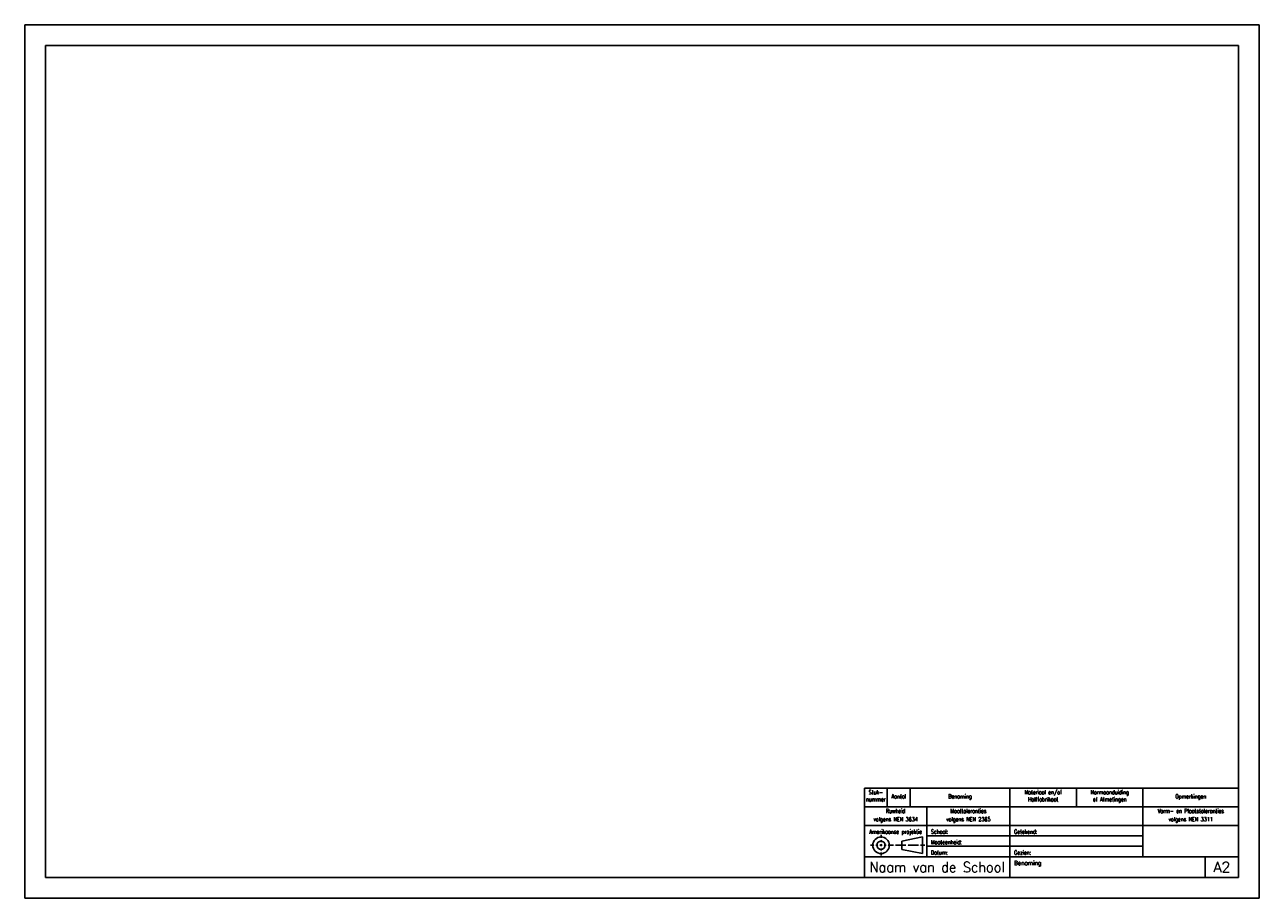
# Model space of a CAD drawing. Extents: x 0 to 594, y 0 to 420.
import ezdxf
from ezdxf.enums import TextEntityAlignment as Align

# ---------------------------------------------------------------- set-up
doc = ezdxf.new("R2010")
doc.units = 0
doc.header["$LTSCALE"] = 0.2
doc.header["$MEASUREMENT"] = 0
for name, color, linetype in [('KADER25', 3, 'CONTINUOUS'), ('KADER50', 7, 'CONTINUOUS'), ('KADER70', 5, 'CONTINUOUS'), ('T25', 3, 'CONTINUOUS'), ('T70', 5, 'CONTINUOUS')]:
    doc.layers.add(name, color=color, linetype=linetype)
doc.styles.add('KADER1', font='SIMPLEX.SHX', dxfattribs={"height": 5})
doc.styles.add('KADER2', font='SIMPLEX.shx', dxfattribs={"width": 0.7, "height": 2})
doc.styles.get("Standard").update_dxf_attribs({"font": 'TXT.shx', "height": 3})

msp = doc.modelspace()

# ---------------------------------------------------------------- linework, layer by layer
at = {"layer": 'KADER25'}
for p, q in [((0, 0), (0, 420)), ((0, 420), (594, 420)), ((594, 420), (594, 0)), ((412, 29), (412, 30.5)), ((434, 30), (538, 30)), ((408.5, 25.5), (407, 25.5)), ((408.97, 25.5), (408.97, 25.5)), ((409, 25.5), (409, 25.5)), ((410.5, 25.5), (409.5, 25.5)), ((411, 25.5), (411, 25.5)), ((412, 25.5), (411.5, 25.5)), ((412, 28.5), (412, 28.5)), ((412, 27), (412, 28)), ((412, 26.5), (412, 26.5)), ((412, 25), (412, 26)), ((412, 25.5), (412.5, 25.5)), ((412, 24.5), (412, 24.5)), ((412, 24), (412, 23)), ((413, 25.5), (413, 25.5)), ((413.5, 25.5), (414.5, 25.5)), ((415, 25.5), (415, 25.5)), ((415.5, 25.5), (418, 25.5)), ((418.5, 25.5), (418.5, 25.5)), ((419, 25.5), (424, 25.5)), ((421, 25.5), (421, 25.5)), ((432, 29.5), (422, 27.5)), ((422, 27.5), (422, 25.5)), ((422, 23.5), (422, 25.5)), ((424.5, 25.5), (424.5, 25.5)), ((424.5, 25.5), (424.5, 25.5)), ((425, 25.5), (430, 25.5)), ((430.5, 25.5), (430.5, 25.5)), ((431, 25.5), (433, 25.5)), ((432, 25.5), (432, 29.5)), ((432, 25.5), (432, 21.5)), ((434, 25), (538, 25)), ((412, 22.5), (412, 22.5)), ((412, 22), (412, 20.5)), ((432, 21.5), (422, 23.5)), ((594, 0), (0, 0))]:
    msp.add_line(p, q, dxfattribs=at)
for radius in [4, 2]:
    msp.add_circle((412, 25.5), radius, dxfattribs=at)
at = {"layer": 'KADER50'}
for p, q in [((404, 53), (584, 53)), ((404, 10), (404, 53)), ((415, 53), (415, 44)), ((426, 53), (426, 44)), ((474, 53), (474, 20)), ((506, 53), (506, 44)), ((538, 53), (538, 20)), ((404, 44), (584, 44)), ((434, 44), (434, 20)), ((404, 35), (584, 35)), ((404, 20), (584, 20)), ((474, 10), (474, 20)), ((568, 10), (568, 20))]:
    msp.add_line(p, q, dxfattribs=at)
at = {"layer": 'KADER70'}
for p, q in [((10, 10), (10, 410)), ((10, 410), (584, 410)), ((584, 410), (584, 10)), ((584, 53), (584, 10)), ((584, 10), (10, 10))]:
    msp.add_line(p, q, dxfattribs=at)

# ---------------------------------------------------------------- texts
at = {"layer": 'T25', "style": 'KADER2', "width": 0.7}
for s, p in [('nummer', (409.5, 46.57)), ('Stuk-', (409.5, 50)), ('Aantal', (420.5, 48)), ('Benaming', (450, 48)), ('Materiaal en/of', (490, 50)), ('Halffabrikaat', (490, 46.57)), ('Normaanduiding', (522, 50)), ('of Afmetingen', (522, 46.57)), ('Opmerkingen', (561, 48)), ('Ruwheid', (419, 41)), ('Maattoleranties', (454, 41)), ('Vorm- en Plaatstoleranties', (561, 41)), ('volgens NEN 3634', (419, 37)), ('volgens NEN 2365', (454, 37)), ('volgens NEN 3311', (561, 37)), ('Amerikaanse projektie', (419, 31))]:
    msp.add_text(s, height=2, dxfattribs=at).set_placement(p, align=Align.CENTER)
for s, p in [('Schaal:', (436, 31)), ('Getekend:', (476, 31)), ('Maateenheid:', (436, 26)), ('Datum:', (436, 21)), ('Gezien:', (476, 21))]:
    msp.add_text(s, height=2, dxfattribs=at).set_placement(p)
at = {"layer": 'T25'}
msp.add_text('Benaming', height=2, dxfattribs=at).set_placement((476, 16))
at = {"layer": 'T70', "style": 'KADER1', "width": 0.81982}
msp.add_text('Naam van de School', height=5, dxfattribs=at).set_placement((406.5, 12.5), (471.5, 12.5), align=Align.FIT)
at = {"layer": 'T70'}
msp.add_text('A2', height=5, dxfattribs=at).set_placement((576, 15), align=Align.MIDDLE)

doc.saveas('drawing.dxf')
